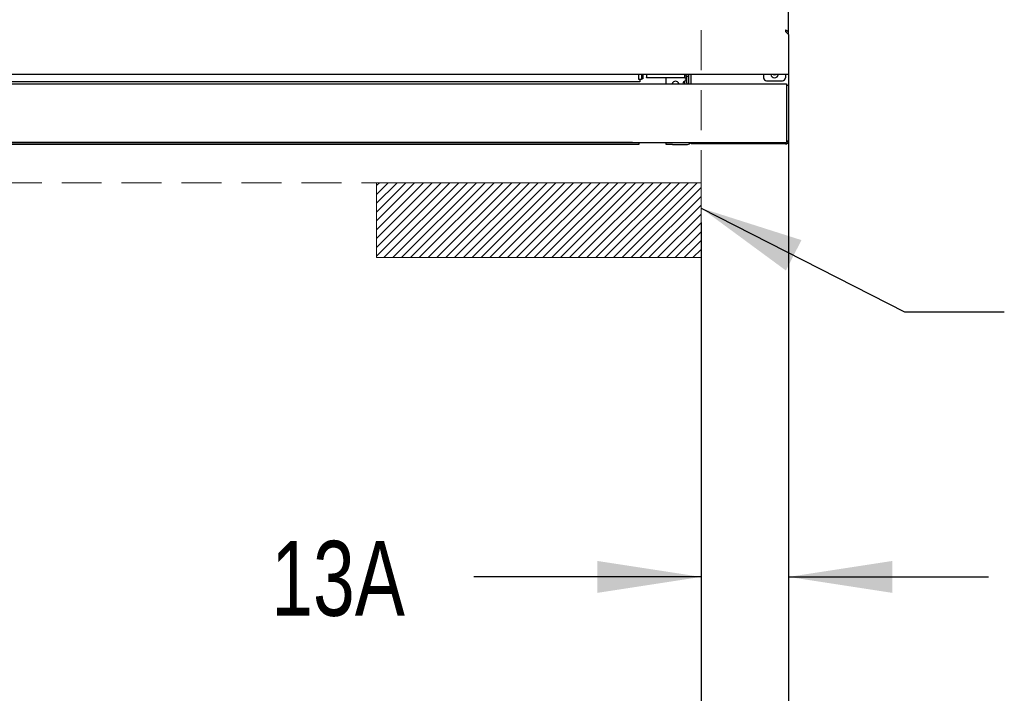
# Model space of a CAD drawing. Header units: inches. Extents: x 42 to 206, y 24 to 147.
# Tile 7 of 47: x 87 to 106, y 36 to 49. Entities that reach past the tile are written whole.
import ezdxf

# ---------------------------------------------------------------- set-up
doc = ezdxf.new("R2010")
doc.units = ezdxf.units.IN
doc.header["$LTSCALE"] = 16
doc.header["$MEASUREMENT"] = 0
doc.linetypes.add('HIDDEN', pattern=[0.075, 0.05, -0.025])
doc.layers.add('FORMAT', color=7, linetype='Continuous')
doc.styles.add('SLDTEXTSTYLE0', font='TXT', dxfattribs={"width": 0.75})
doc.dimstyles.new('SLDDIMSTYLE0', dxfattribs={"dimtxt": 1.5, "dimasz": 2.08, "dimexe": 0, "dimexo": 0.0625, "dimgap": 0.375, "dimtad": 0, "dimtih": 1, "dimtoh": 1, "dimdec": 0, "dimrnd": 1e-09, "dimzin": 12, "dimdsep": 46, "dimlunit": 5, "dimtxsty": 'SLDTEXTSTYLE0', "dimsah": 1, "dimcen": 0.09, "dimadec": 0, "dimazin": 3, "dimtfac": 1, "dimtdec": 0, "dimtofl": 0, "dimtmove": 0, "dimatfit": 3, "dimfxl": 0, "dimfrac": 2, "dimtolj": 1, "dimtzin": 12, "dimarcsym": 0})
doc.dimstyles.new('SLDDIMSTYLE1', dxfattribs={"dimtxt": 1.5, "dimasz": 2.08, "dimexe": 0, "dimexo": 0.0625, "dimgap": 0.375, "dimtad": 0, "dimtih": 1, "dimtoh": 1, "dimdec": 0, "dimrnd": 1e-09, "dimzin": 12, "dimdsep": 46, "dimlunit": 5, "dimtxsty": 'SLDTEXTSTYLE0', "dimsah": 1, "dimcen": 0.09, "dimadec": 0, "dimazin": 3, "dimtfac": 1, "dimtdec": 0, "dimtmove": 0, "dimatfit": 0, "dimfxl": 0, "dimfrac": 2, "dimtolj": 1, "dimtzin": 12, "dimarcsym": 0})
doc.dimstyles.new('SLDDIMSTYLE2', dxfattribs={"dimtxt": 0.18, "dimasz": 2.08, "dimexe": 0, "dimexo": 0.0625, "dimgap": 0, "dimtad": 0, "dimtih": 1, "dimtoh": 1, "dimdec": 0, "dimrnd": 1e-09, "dimzin": 0, "dimdsep": 46, "dimlunit": 5, "dimtxsty": 'Standard', "dimsah": 1, "dimcen": 0.09, "dimadec": 0, "dimazin": 0, "dimtfac": 2.08, "dimtdec": 0, "dimtofl": 0, "dimtmove": 0, "dimatfit": 3, "dimfxl": 0, "dimfrac": 2, "dimtolj": 1, "dimtzin": 0, "dimarcsym": 0})

# ---------------------------------------------------------------- blocks, each defined once
blk = doc.blocks.new('_D_1')
at = {"layer": 'FORMAT'}
for p, q in [((70.202, 45.231), (70.202, 32.564)), ((100.202, 45.231), (100.202, 32.564)), ((70.202, 34.564), (83.562, 34.564)), ((100.202, 34.564), (86.842, 34.564))]:
    blk.add_line(p, q, dxfattribs=at)
for points in [[(70.202, 34.564), (72.282, 34.244), (72.282, 34.884)], [(100.202, 34.564), (98.122, 34.884), (98.122, 34.244)]]:
    blk.add_solid(points, dxfattribs=at)
at = {"layer": 'FORMAT', "insert": (83.902, 35.285), "char_height": 1.5, "attachment_point": 1, "style": 'SLDTEXTSTYLE0'}
blk.add_mtext('5A', dxfattribs=at)
blk = doc.blocks.new('_D_3')
at = {"layer": 'FORMAT'}
for p, q in [((101.952, 48.225), (101.952, 36.138)), ((100.202, 45.231), (100.202, 36.138)), ((100.202, 38.138), (95.655, 38.138)), ((101.952, 38.138), (105.952, 38.138))]:
    blk.add_line(p, q, dxfattribs=at)
for points in [[(100.202, 38.138), (98.122, 38.458), (98.122, 37.818)], [(101.952, 38.138), (104.032, 37.818), (104.032, 38.458)]]:
    blk.add_solid(points, dxfattribs=at)
at = {"layer": 'FORMAT', "insert": (91.596, 38.859), "char_height": 1.5, "attachment_point": 1, "style": 'SLDTEXTSTYLE0'}
blk.add_mtext('13A', dxfattribs=at)
blk = doc.blocks.new('_D_5')
at = {"layer": 'FORMAT'}
for p, q in [((68.452, 46.06), (68.452, 28.695)), ((101.952, 46.06), (101.952, 28.695)), ((68.452, 30.695), (83.562, 30.695)), ((101.952, 30.695), (86.842, 30.695))]:
    blk.add_line(p, q, dxfattribs=at)
for points in [[(68.452, 30.695), (70.532, 30.375), (70.532, 31.015)], [(101.952, 30.695), (99.872, 31.015), (99.872, 30.375)]]:
    blk.add_solid(points, dxfattribs=at)
at = {"layer": 'FORMAT', "insert": (83.902, 31.416), "char_height": 1.5, "attachment_point": 1, "style": 'SLDTEXTSTYLE0'}
blk.add_mtext('2A', dxfattribs=at)

msp = doc.modelspace()

# ---------------------------------------------------------------- hatches: boundary and pattern name
at = {"layer": 'FORMAT'}
h = msp.add_hatch(dxfattribs=at)
h.set_pattern_fill('ANSI31', color=256, style=0)
h.paths.add_polyline_path([(100.202, 44.531), (100.202, 46.031), (93.702, 46.031), (93.702, 44.531)], flags=0)

# ---------------------------------------------------------------- linework, layer by layer
at = {"color": 7, "linetype": 'Continuous', "lineweight": 25}
for p, q in [((101.952, 49.025), (101.952, 54.131)), ((101.893, 49.084), (101.893, 49.055)), ((101.952, 48.996), (101.893, 49.055)), ((101.923, 49.025), (101.952, 49.025)), ((101.952, 48.996), (101.952, 49.025)), ((101.952, 48.996), (101.952, 48.254)), ((101.952, 48.195), (68.452, 48.195)), ((98.956, 48.096), (98.956, 48.195)), ((99.006, 48.096), (98.956, 48.096)), ((98.973, 48.096), (98.973, 48.053)), ((99.006, 48.195), (99.006, 48.096)), ((99.036, 48.111), (99.006, 48.111)), ((99.036, 48.195), (99.036, 48.111)), ((99.108, 48.195), (99.108, 48.138)), ((99.108, 48.131), (99.108, 48.138)), ((99.874, 48.131), (99.108, 48.131)), ((99.502, 48.008), (99.502, 48.131)), ((99.874, 48.138), (99.874, 48.195)), ((99.874, 48.169), (99.894, 48.169)), ((99.874, 48.138), (99.874, 48.131)), ((99.874, 48.131), (99.894, 48.131)), ((99.914, 48.099), (99.914, 48.162)), ((99.914, 48.162), (99.952, 48.162)), ((99.914, 48.029), (99.914, 48.099)), ((99.952, 48.195), (99.952, 48.008)), ((100.002, 48.008), (100.002, 48.195)), ((101.452, 48.195), (101.452, 48.133)), ((101.893, 48.195), (101.893, 48.133)), ((101.952, 48.254), (101.952, 48.195)), ((101.952, 48.195), (101.952, 47.985)), ((68.49, 48.008), (101.914, 48.008)), ((98.973, 48.053), (71.431, 48.053)), ((99.844, 48.037), (99.836, 48.008)), ((99.871, 48.041), (99.871, 48.012)), ((99.871, 48.012), (99.871, 48.008)), ((99.914, 48.029), (99.914, 48.008)), ((101.514, 48.07), (101.83, 48.07)), ((101.914, 48.008), (101.914, 47.95)), ((101.914, 47.985), (101.952, 47.985)), ((101.914, 47.95), (101.914, 46.876)), ((101.952, 47.985), (101.952, 47.922)), ((101.952, 47.922), (101.952, 46.922)), ((101.952, 46.922), (101.952, 46.86)), ((68.49, 46.836), (101.914, 46.836)), ((98.827, 46.836), (71.577, 46.836)), ((98.827, 46.798), (71.577, 46.798)), ((98.827, 46.836), (98.952, 46.836)), ((98.952, 46.798), (98.827, 46.798)), ((98.952, 46.836), (98.952, 46.798)), ((98.952, 46.836), (98.952, 46.836)), ((99.502, 46.798), (99.502, 46.836)), ((99.627, 46.798), (99.502, 46.798)), ((99.627, 46.798), (99.932, 46.798)), ((100.002, 46.836), (100.002, 46.806)), ((101.894, 46.806), (100.002, 46.806)), ((101.894, 46.806), (101.894, 46.836)), ((101.914, 46.876), (101.914, 46.836)), ((101.952, 46.86), (101.914, 46.86))]:
    msp.add_line(p, q, dxfattribs=at)
at = {"color": 7, "linetype": 'Continuous', "lineweight": 25, "flags": 128}
msp.add_lwpolyline([(101.646, 48.195), (101.671, 48.191), (101.695, 48.195)], dxfattribs=at)
at = {"color": 7, "linetype": 'Continuous', "lineweight": 25}
for centre, radius, start, end in [((99.894, 48.111), 0.058, 62.0823, 90), ((99.894, 48.111), 0.02, 0, 90), ((101.514, 48.133), 0.0625, 180, 270), ((101.672, 48.21), 0.0775, 191.1599, 348.8401), ((101.83, 48.133), 0.0625, 270, 0), ((99.689, 47.994), 0.0675, 12.2878, 167.7122), ((99.932, 46.868), 0.07, 270, 333.4326)]:
    msp.add_arc(centre, radius, start, end, dxfattribs=at)
for points, knots in [([(101.952, 49.025), (101.951, 49.03), (101.95, 49.041), (101.94, 49.056), (101.923, 49.07), (101.907, 49.079), (101.896, 49.083), (101.893, 49.084)], [0, 0, 0, 0, 0.201811, 0.431036, 0.660285, 0.889533, 1, 1, 1, 1]), ([(101.911, 49.037), (101.911, 49.038), (101.91, 49.043), (101.904, 49.053), (101.897, 49.061), (101.893, 49.064), (101.893, 49.065)], [0, 0, 0, 0, 0.071398, 0.509736, 0.948073, 1, 1, 1, 1]), ([(99.914, 48.124), (99.902, 48.11), (99.88, 48.086), (99.874, 48.055), (99.871, 48.041)], [0, 0, 0, 0, 0.560066, 1, 1, 1, 1]), ([(99.884, 48.05), (99.881, 48.051), (99.876, 48.054), (99.867, 48.053), (99.859, 48.051), (99.852, 48.047), (99.846, 48.043), (99.845, 48.039), (99.844, 48.037)], [0, 0, 0, 0, 0.170875, 0.362061, 0.564911, 0.721306, 0.866803, 1, 1, 1, 1]), ([(101.949, 46.862), (101.948, 46.861), (101.947, 46.859), (101.936, 46.856), (101.923, 46.853), (101.916, 46.852)], [0, 0, 0, 0, 0.146107, 0.573053, 1, 1, 1, 1])]:
    msp.add_open_spline(points, degree=3, knots=knots, dxfattribs=at)
msp.add_open_spline([(101.894, 46.806), (101.901, 46.807), (101.917, 46.809), (101.936, 46.822), (101.949, 46.842), (101.951, 46.857), (101.952, 46.864)], degree=3, dxfattribs=at)
at = {"layer": 'FORMAT', "linetype": 'HIDDEN', "lineweight": 18}
for p, q in [((100.202, 56.281), (100.202, 46.031)), ((100.202, 46.031), (70.202, 46.031))]:
    msp.add_line(p, q, dxfattribs=at)
at = {"layer": 'FORMAT', "lineweight": 18}
for p, q in [((93.702, 44.531), (93.702, 46.031)), ((93.702, 46.031), (100.202, 46.031)), ((100.202, 44.531), (100.202, 46.031)), ((93.702, 44.531), (100.202, 44.531))]:
    msp.add_line(p, q, dxfattribs=at)

# ---------------------------------------------------------------- dimensions: what is measured, and where the dimension line sits
at = {"layer": 'FORMAT'}
for base, p1, p2, text, dimstyle, picture, middle in [((100.202, 38.138), (101.952, 49.025), (100.202, 46.031), '13A', 'SLDDIMSTYLE1', '_D_3', (93.456, 38.138)), ((101.952, 30.695), (68.452, 46.86), (101.952, 46.86), '2A', 'SLDDIMSTYLE0', '_D_5', (85.202, 30.695))]:
    dim = msp.add_linear_dim(base=base, p1=p1, p2=p2, text=text, dimstyle=dimstyle, dxfattribs=at)
    dim.commit()
    dim.dimension.update_dxf_attribs({"geometry": picture, "text_midpoint": middle, "dimtype": 160})
dim = msp.add_linear_dim(base=(100.202, 34.564), p1=(70.202, 46.031), p2=(100.202, 46.031), angle=0, text='5A', dimstyle='SLDDIMSTYLE0', dxfattribs=at)
dim.commit()
dim.dimension.update_dxf_attribs({"geometry": '_D_1', "text_midpoint": (85.202, 34.564), "dimtype": 160})

# ---------------------------------------------------------------- leaders
msp.add_leader([(100.202, 45.521), (104.271, 43.447), (106.271, 43.447)], dimstyle='SLDDIMSTYLE2', dxfattribs=at)

doc.saveas('drawing.dxf')
